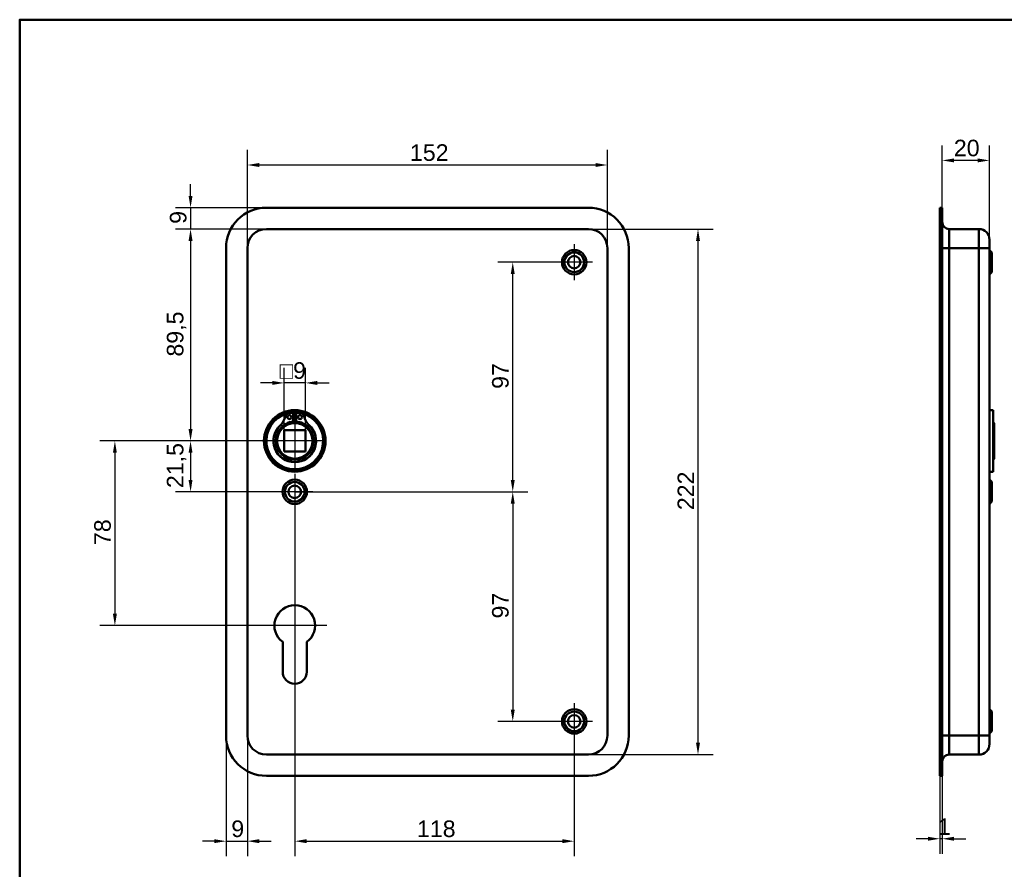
# Model space of a CAD drawing. Header units: millimetres. Extents: x 20 to 833, y 20 to 574.
# Tile 2 of 3: x 20 to 436, y 215 to 574. Entities that reach past the tile are written whole.
import ezdxf

# ---------------------------------------------------------------- set-up
doc = ezdxf.new("R2010")
doc.units = ezdxf.units.MM
doc.header["$LTSCALE"] = 2
for name, color, linetype, lineweight in [('Bemaßungen(DIN)', 7, 'Continuous', 25), ('Mittelpunktmarkierung(DIN)', 7, 'Continuous', 25), ('Sichtbare Kanten(DIN)', 7, 'Continuous', 50), ('Sichtbare tangentiale Kanten(DIN)', 7, 'Continuous', 50), ('Skizziergeometrie(DIN)', 7, 'Continuous', 50)]:
    doc.layers.add(name, color=color, linetype=linetype, lineweight=lineweight)
doc.styles.add('STANDARD-DIN~0', font='arial.ttf')
doc.dimstyles.new('CAD-LAN', dxfattribs={"dimscale": 2, "dimtxt": 3.5, "dimasz": 2.5, "dimexe": 3.175, "dimexo": 0, "dimgap": 0.8, "dimtad": 1, "dimrnd": 1e-08, "dimtxsty": 'STANDARD-DIN~0', "dimcen": 0.09, "dimdle": 10, "dimclrd": 250, "dimclre": 250, "dimclrt": 250, "dimadec": 0, "dimazin": 2, "dimtfac": 1, "dimtmove": 0, "dimatfit": 3, "dimfxl": 1, "dimtolj": 1, "dimtzin": 0, "dimlwd": 25, "dimlwe": 25, "dimarcsym": 0})

# ---------------------------------------------------------------- blocks, each defined once
blk = doc.blocks.new('Ränder Standardrahmen')
at = {"layer": 'Skizziergeometrie(DIN)', "flags": 128}
blk.add_lwpolyline([(10, 10), (10, 287), (410, 287), (410, 10), (10, 10)], dxfattribs=at)
blk = doc.blocks.new('*D8')
at = {"layer": 'Bemaßungen(DIN)', "color": 250, "linetype": 'Continuous', "lineweight": 25, "true_color": 0x3f3f3f, "transparency": 16777216}
for p, q in [((116.15, 477.54), (116.15, 518.96)), ((268.15, 477.54), (268.15, 518.96)), ((121.15, 512.61), (263.15, 512.61))]:
    blk.add_line(p, q, dxfattribs=at)
at = {"layer": 'Bemaßungen(DIN)', "color": 250, "linetype": 'Continuous', "true_color": 0x3f3f3f, "transparency": 16777216}
for points in [[(121.15, 513.44), (121.15, 511.78), (116.15, 512.61)], [(263.15, 513.44), (263.15, 511.78), (268.15, 512.61)]]:
    blk.add_solid(points, dxfattribs=at)
at = {"layer": 'Defpoints', "color": 0, "linetype": 'Continuous', "transparency": 16777216}
for p in [(268.15, 512.61), (116.15, 477.54), (268.15, 477.54)]:
    blk.add_point(p, dxfattribs=at)
at = {"layer": 'Bemaßungen(DIN)', "color": 250, "linetype": 'Continuous', "lineweight": 25, "true_color": 0x3f3f3f, "transparency": 16777216, "insert": (184.78, 521.36), "char_height": 7, "attachment_point": 1, "style": 'STANDARD-DIN~0'}
blk.add_mtext('\\A1;152', dxfattribs=at)
blk = doc.blocks.new('*D9')
at = {"layer": 'Bemaßungen(DIN)', "color": 250, "linetype": 'Continuous', "lineweight": 25, "true_color": 0x3f3f3f, "transparency": 16777216}
for p, q in [((260.15, 485.54), (312.76, 485.54)), ((306.41, 480.54), (306.41, 268.54)), ((260.15, 263.54), (312.76, 263.54))]:
    blk.add_line(p, q, dxfattribs=at)
at = {"layer": 'Bemaßungen(DIN)', "color": 250, "linetype": 'Continuous', "true_color": 0x3f3f3f, "transparency": 16777216}
for points in [[(305.58, 480.54), (307.25, 480.54), (306.41, 485.54)], [(305.58, 268.54), (307.25, 268.54), (306.41, 263.54)]]:
    blk.add_solid(points, dxfattribs=at)
at = {"layer": 'Defpoints', "color": 0, "linetype": 'Continuous', "transparency": 16777216}
for p in [(260.15, 485.54), (260.15, 263.54), (306.41, 263.54)]:
    blk.add_point(p, dxfattribs=at)
at = {"layer": 'Bemaßungen(DIN)', "color": 250, "linetype": 'Continuous', "lineweight": 25, "true_color": 0x3f3f3f, "transparency": 16777216, "insert": (297.79, 366.78), "char_height": 7, "attachment_point": 1, "rotation": 90, "style": 'STANDARD-DIN~0'}
blk.add_mtext('\\A1;222', dxfattribs=at)
blk = doc.blocks.new('*D10')
at = {"layer": 'Bemaßungen(DIN)', "color": 250, "linetype": 'Continuous', "lineweight": 25, "true_color": 0x3f3f3f, "transparency": 16777216}
for p, q in [((124.15, 485.54), (85.8, 485.54)), ((92.15, 480.54), (92.15, 401.04)), ((136.15, 396.04), (85.8, 396.04))]:
    blk.add_line(p, q, dxfattribs=at)
at = {"layer": 'Bemaßungen(DIN)', "color": 250, "linetype": 'Continuous', "true_color": 0x3f3f3f, "transparency": 16777216}
for points in [[(91.31, 480.54), (92.98, 480.54), (92.15, 485.54)], [(91.31, 401.04), (92.98, 401.04), (92.15, 396.04)]]:
    blk.add_solid(points, dxfattribs=at)
at = {"layer": 'Defpoints', "color": 0, "linetype": 'Continuous', "transparency": 16777216}
for p in [(124.15, 485.54), (92.15, 396.04), (136.15, 396.04)]:
    blk.add_point(p, dxfattribs=at)
at = {"layer": 'Bemaßungen(DIN)', "color": 250, "linetype": 'Continuous', "lineweight": 25, "true_color": 0x3f3f3f, "transparency": 16777216, "insert": (82.13, 431.67), "char_height": 7, "attachment_point": 1, "rotation": 90, "style": 'STANDARD-DIN~0'}
blk.add_mtext('\\A1;89,5', dxfattribs=at)
blk = doc.blocks.new('*D11')
at = {"layer": 'Bemaßungen(DIN)', "color": 250, "linetype": 'Continuous', "lineweight": 25, "true_color": 0x3f3f3f, "transparency": 16777216}
for p, q in [((92.15, 499.54), (92.15, 504.54)), ((124.15, 494.54), (85.8, 494.54)), ((92.15, 494.54), (92.15, 485.54)), ((124.15, 485.54), (85.8, 485.54)), ((92.15, 480.54), (92.15, 475.54))]:
    blk.add_line(p, q, dxfattribs=at)
at = {"layer": 'Bemaßungen(DIN)', "color": 250, "linetype": 'Continuous', "true_color": 0x3f3f3f, "transparency": 16777216}
for points in [[(91.31, 499.54), (92.98, 499.54), (92.15, 494.54)], [(91.31, 480.54), (92.98, 480.54), (92.15, 485.54)]]:
    blk.add_solid(points, dxfattribs=at)
at = {"layer": 'Defpoints', "color": 0, "linetype": 'Continuous', "transparency": 16777216}
for p in [(124.15, 494.54), (92.15, 485.54), (124.15, 485.54)]:
    blk.add_point(p, dxfattribs=at)
at = {"layer": 'Bemaßungen(DIN)', "color": 250, "linetype": 'Continuous', "lineweight": 25, "true_color": 0x3f3f3f, "transparency": 16777216, "insert": (83.4, 487.74), "char_height": 7, "attachment_point": 1, "rotation": 90, "style": 'STANDARD-DIN~0'}
blk.add_mtext('\\A1;9', dxfattribs=at)
blk = doc.blocks.new('*D12')
at = {"layer": 'Bemaßungen(DIN)', "color": 250, "linetype": 'Continuous', "lineweight": 25, "true_color": 0x3f3f3f, "transparency": 16777216}
for p, q in [((136.15, 396.04), (85.8, 396.04)), ((92.15, 391.04), (92.15, 379.54)), ((136.15, 374.54), (85.8, 374.54))]:
    blk.add_line(p, q, dxfattribs=at)
at = {"layer": 'Bemaßungen(DIN)', "color": 250, "linetype": 'Continuous', "true_color": 0x3f3f3f, "transparency": 16777216}
for points in [[(91.31, 391.04), (92.98, 391.04), (92.15, 396.04)], [(91.31, 379.54), (92.98, 379.54), (92.15, 374.54)]]:
    blk.add_solid(points, dxfattribs=at)
at = {"layer": 'Defpoints', "color": 0, "linetype": 'Continuous', "transparency": 16777216}
for p in [(136.15, 396.04), (92.15, 374.54), (136.15, 374.54)]:
    blk.add_point(p, dxfattribs=at)
at = {"layer": 'Bemaßungen(DIN)', "color": 250, "linetype": 'Continuous', "lineweight": 25, "true_color": 0x3f3f3f, "transparency": 16777216, "insert": (82.13, 376.11), "char_height": 7, "attachment_point": 1, "rotation": 90, "style": 'STANDARD-DIN~0'}
blk.add_mtext('\\A1;21,5', dxfattribs=at)
blk = doc.blocks.new('*D13')
at = {"layer": 'Bemaßungen(DIN)', "color": 250, "linetype": 'Continuous', "lineweight": 25, "true_color": 0x3f3f3f, "transparency": 16777216}
for p, q in [((136.15, 396.04), (53.85, 396.04)), ((60.2, 391.04), (60.2, 323.04)), ((136.15, 318.04), (53.85, 318.04))]:
    blk.add_line(p, q, dxfattribs=at)
at = {"layer": 'Bemaßungen(DIN)', "color": 250, "linetype": 'Continuous', "true_color": 0x3f3f3f, "transparency": 16777216}
for points in [[(59.36, 391.04), (61.03, 391.04), (60.2, 396.04)], [(59.36, 323.04), (61.03, 323.04), (60.2, 318.04)]]:
    blk.add_solid(points, dxfattribs=at)
at = {"layer": 'Defpoints', "color": 0, "linetype": 'Continuous', "transparency": 16777216}
for p in [(136.15, 396.04), (60.2, 318.04), (136.15, 318.04)]:
    blk.add_point(p, dxfattribs=at)
at = {"layer": 'Bemaßungen(DIN)', "color": 250, "linetype": 'Continuous', "lineweight": 25, "true_color": 0x3f3f3f, "transparency": 16777216, "insert": (51.45, 352.05), "char_height": 7, "attachment_point": 1, "rotation": 90, "style": 'STANDARD-DIN~0'}
blk.add_mtext('\\A1;78', dxfattribs=at)
blk = doc.blocks.new('*D14')
at = {"layer": 'Bemaßungen(DIN)', "color": 250, "linetype": 'Continuous', "lineweight": 25, "true_color": 0x3f3f3f, "transparency": 16777216}
for p, q in [((246.5, 471.54), (221.85, 471.54)), ((228.2, 379.54), (228.2, 466.54)), ((136.15, 374.54), (234.55, 374.54))]:
    blk.add_line(p, q, dxfattribs=at)
at = {"layer": 'Bemaßungen(DIN)', "color": 250, "linetype": 'Continuous', "true_color": 0x3f3f3f, "transparency": 16777216}
for points in [[(227.36, 466.54), (229.03, 466.54), (228.2, 471.54)], [(227.36, 379.54), (229.03, 379.54), (228.2, 374.54)]]:
    blk.add_solid(points, dxfattribs=at)
at = {"layer": 'Defpoints', "color": 0, "linetype": 'Continuous', "transparency": 16777216}
for p in [(228.2, 471.54), (246.5, 471.54), (136.15, 374.54)]:
    blk.add_point(p, dxfattribs=at)
at = {"layer": 'Bemaßungen(DIN)', "color": 250, "linetype": 'Continuous', "lineweight": 25, "true_color": 0x3f3f3f, "transparency": 16777216, "insert": (219.45, 418.02), "char_height": 7, "attachment_point": 1, "rotation": 90, "style": 'STANDARD-DIN~0'}
blk.add_mtext('\\A1;97', dxfattribs=at)
blk = doc.blocks.new('*D15')
at = {"layer": 'Bemaßungen(DIN)', "color": 250, "linetype": 'Continuous', "lineweight": 25, "true_color": 0x3f3f3f, "transparency": 16777216}
for p, q in [((136.15, 374.54), (234.55, 374.54)), ((228.2, 369.54), (228.2, 282.54)), ((246.5, 277.54), (221.85, 277.54))]:
    blk.add_line(p, q, dxfattribs=at)
at = {"layer": 'Bemaßungen(DIN)', "color": 250, "linetype": 'Continuous', "true_color": 0x3f3f3f, "transparency": 16777216}
for points in [[(227.36, 369.54), (229.03, 369.54), (228.2, 374.54)], [(227.36, 282.54), (229.03, 282.54), (228.2, 277.54)]]:
    blk.add_solid(points, dxfattribs=at)
at = {"layer": 'Defpoints', "color": 0, "linetype": 'Continuous', "transparency": 16777216}
for p in [(136.15, 374.54), (228.2, 277.54), (246.5, 277.54)]:
    blk.add_point(p, dxfattribs=at)
at = {"layer": 'Bemaßungen(DIN)', "color": 250, "linetype": 'Continuous', "lineweight": 25, "true_color": 0x3f3f3f, "transparency": 16777216, "insert": (219.45, 321.02), "char_height": 7, "attachment_point": 1, "rotation": 90, "style": 'STANDARD-DIN~0'}
blk.add_mtext('\\A1;97', dxfattribs=at)
blk = doc.blocks.new('*D16')
at = {"layer": 'Bemaßungen(DIN)', "color": 250, "linetype": 'Continuous', "lineweight": 25, "true_color": 0x3f3f3f, "transparency": 16777216}
for p, q in [((136.15, 366.89), (136.15, 220.59)), ((254.15, 269.89), (254.15, 220.59)), ((141.15, 226.94), (249.15, 226.94))]:
    blk.add_line(p, q, dxfattribs=at)
at = {"layer": 'Bemaßungen(DIN)', "color": 250, "linetype": 'Continuous', "true_color": 0x3f3f3f, "transparency": 16777216}
for points in [[(141.15, 227.78), (141.15, 226.11), (136.15, 226.94)], [(249.15, 227.78), (249.15, 226.11), (254.15, 226.94)]]:
    blk.add_solid(points, dxfattribs=at)
at = {"layer": 'Defpoints', "color": 0, "linetype": 'Continuous', "transparency": 16777216}
for p in [(136.15, 366.89), (254.15, 269.89), (254.15, 226.94)]:
    blk.add_point(p, dxfattribs=at)
at = {"layer": 'Bemaßungen(DIN)', "color": 250, "linetype": 'Continuous', "lineweight": 25, "true_color": 0x3f3f3f, "transparency": 16777216, "insert": (187.74, 235.69), "char_height": 7, "attachment_point": 1, "style": 'STANDARD-DIN~0'}
blk.add_mtext('\\A1;118', dxfattribs=at)
blk = doc.blocks.new('*D17')
at = {"layer": 'Bemaßungen(DIN)', "color": 250, "linetype": 'Continuous', "lineweight": 25, "true_color": 0x3f3f3f, "transparency": 16777216}
for p, q in [((107.15, 271.54), (107.15, 220.59)), ((116.15, 271.54), (116.15, 220.59)), ((102.15, 226.94), (97.15, 226.94)), ((107.15, 226.94), (116.15, 226.94)), ((121.15, 226.94), (126.15, 226.94))]:
    blk.add_line(p, q, dxfattribs=at)
at = {"layer": 'Bemaßungen(DIN)', "color": 250, "linetype": 'Continuous', "true_color": 0x3f3f3f, "transparency": 16777216}
for points in [[(102.15, 227.78), (102.15, 226.11), (107.15, 226.94)], [(121.15, 227.78), (121.15, 226.11), (116.15, 226.94)]]:
    blk.add_solid(points, dxfattribs=at)
at = {"layer": 'Defpoints', "color": 0, "linetype": 'Continuous', "transparency": 16777216}
for p in [(107.15, 271.54), (116.15, 271.54), (116.15, 226.94)]:
    blk.add_point(p, dxfattribs=at)
at = {"layer": 'Bemaßungen(DIN)', "color": 250, "linetype": 'Continuous', "lineweight": 25, "true_color": 0x3f3f3f, "transparency": 16777216, "insert": (109.35, 235.69), "char_height": 7, "attachment_point": 1, "style": 'STANDARD-DIN~0'}
blk.add_mtext('\\A1;9', dxfattribs=at)
blk = doc.blocks.new('*D18')
at = {"layer": 'Bemaßungen(DIN)', "color": 250, "linetype": 'Continuous', "lineweight": 25, "true_color": 0x3f3f3f, "transparency": 16777216}
for p, q in [((131.65, 400.54), (131.65, 426.89)), ((140.65, 400.54), (140.65, 426.89)), ((126.65, 420.54), (121.65, 420.54)), ((140.65, 420.54), (131.65, 420.54)), ((145.65, 420.54), (150.65, 420.54))]:
    blk.add_line(p, q, dxfattribs=at)
at = {"layer": 'Bemaßungen(DIN)', "color": 250, "linetype": 'Continuous', "true_color": 0x3f3f3f, "transparency": 16777216}
for points in [[(126.65, 421.37), (126.65, 419.7), (131.65, 420.54)], [(145.65, 421.37), (145.65, 419.7), (140.65, 420.54)]]:
    blk.add_solid(points, dxfattribs=at)
at = {"layer": 'Defpoints', "color": 0, "linetype": 'Continuous', "transparency": 16777216}
for p in [(131.65, 420.54), (131.65, 400.54), (140.65, 400.54)]:
    blk.add_point(p, dxfattribs=at)
at = {"layer": 'Bemaßungen(DIN)', "color": 250, "linetype": 'Continuous', "lineweight": 25, "true_color": 0x3f3f3f, "transparency": 16777216, "insert": (129.78, 429.29), "char_height": 7, "attachment_point": 1, "style": 'STANDARD-DIN~0'}
blk.add_mtext('\\A1;\\fAIGDT|b0|i0;\\H7.0000;o\\fArial|b0|i0;\\H7.0000;9', dxfattribs=at)
blk = doc.blocks.new('*D19')
at = {"layer": 'Bemaßungen(DIN)', "color": 250, "linetype": 'Continuous', "lineweight": 25, "true_color": 0x3f3f3f, "transparency": 16777216}
for p, q in [((409.5, 494.54), (409.5, 520.89)), ((429.5, 481.04), (429.5, 520.89)), ((424.5, 514.54), (414.5, 514.54))]:
    blk.add_line(p, q, dxfattribs=at)
at = {"layer": 'Bemaßungen(DIN)', "color": 250, "linetype": 'Continuous', "true_color": 0x3f3f3f, "transparency": 16777216}
for points in [[(414.5, 515.37), (414.5, 513.7), (409.5, 514.54)], [(424.5, 515.37), (424.5, 513.7), (429.5, 514.54)]]:
    blk.add_solid(points, dxfattribs=at)
at = {"layer": 'Defpoints', "color": 0, "linetype": 'Continuous', "transparency": 16777216}
for p in [(409.5, 514.54), (409.5, 494.54), (429.5, 481.04)]:
    blk.add_point(p, dxfattribs=at)
at = {"layer": 'Bemaßungen(DIN)', "color": 250, "linetype": 'Continuous', "lineweight": 25, "true_color": 0x3f3f3f, "transparency": 16777216, "insert": (414.44, 523.29), "char_height": 7, "attachment_point": 1, "style": 'STANDARD-DIN~0'}
blk.add_mtext('\\A1;20', dxfattribs=at)
blk = doc.blocks.new('*D20')
at = {"layer": 'Bemaßungen(DIN)', "color": 250, "linetype": 'Continuous', "lineweight": 25, "true_color": 0x3f3f3f, "transparency": 16777216}
for p, q in [((408.5, 254.54), (408.5, 221.62)), ((409.5, 254.54), (409.5, 221.62)), ((403.5, 227.97), (398.5, 227.97)), ((409.5, 227.97), (408.5, 227.97)), ((414.5, 227.97), (419.5, 227.97))]:
    blk.add_line(p, q, dxfattribs=at)
at = {"layer": 'Bemaßungen(DIN)', "color": 250, "linetype": 'Continuous', "true_color": 0x3f3f3f, "transparency": 16777216}
for points in [[(403.5, 228.8), (403.5, 227.13), (408.5, 227.97)], [(414.5, 228.8), (414.5, 227.13), (409.5, 227.97)]]:
    blk.add_solid(points, dxfattribs=at)
at = {"layer": 'Defpoints', "color": 0, "linetype": 'Continuous', "transparency": 16777216}
for p in [(408.5, 254.54), (409.5, 254.54), (408.5, 227.97)]:
    blk.add_point(p, dxfattribs=at)
at = {"layer": 'Bemaßungen(DIN)', "color": 250, "linetype": 'Continuous', "lineweight": 25, "true_color": 0x3f3f3f, "transparency": 16777216, "insert": (407.71, 236.59), "char_height": 7, "attachment_point": 1, "style": 'STANDARD-DIN~0'}
blk.add_mtext('\\A1;1', dxfattribs=at)

msp = doc.modelspace()

# ---------------------------------------------------------------- linework, layer by layer
at = {"layer": 'Mittelpunktmarkierung(DIN)', "linetype": 'Continuous'}
for p, q in [((254.147, 479.188), (254.147, 463.888)), ((261.797, 471.538), (246.497, 471.538)), ((136.147, 408.538), (136.147, 383.538)), ((148.647, 396.038), (123.647, 396.038)), ((136.147, 382.188), (136.147, 366.888)), ((143.797, 374.538), (128.497, 374.538)), ((136.147, 331.638), (136.147, 308.038)), ((149.747, 318.038), (122.547, 318.038)), ((254.147, 285.188), (254.147, 269.888)), ((261.797, 277.538), (246.497, 277.538))]:
    msp.add_line(p, q, dxfattribs=at)
at = {"layer": 'Sichtbare Kanten(DIN)'}
for p, q in [((124.147, 494.538), (260.147, 494.538)), ((408.504, 494.538), (408.504, 477.538)), ((408.504, 494.538), (409.504, 494.538)), ((409.504, 494.538), (409.504, 477.538)), ((260.147, 485.538), (124.147, 485.538)), ((425.004, 485.538), (412.504, 485.538)), ((429.504, 481.038), (429.504, 477.538)), ((107.147, 271.538), (107.147, 477.538)), ((116.147, 477.538), (116.147, 271.538)), ((268.147, 271.538), (268.147, 477.538)), ((277.147, 477.538), (277.147, 271.538)), ((408.504, 271.538), (408.504, 477.538)), ((409.504, 271.538), (409.504, 477.538)), ((429.504, 271.538), (429.504, 477.538)), ((430.504, 475.688), (429.504, 476.688)), ((430.504, 475.688), (430.504, 467.388)), ((430.504, 467.388), (429.504, 466.388)), ((134.146, 407.946), (135.531, 407.946)), ((135.531, 407.946), (135.531, 404.246)), ((136.764, 407.946), (138.149, 407.946)), ((136.764, 404.246), (136.764, 407.946)), ((431.004, 409.038), (429.504, 409.038)), ((431.004, 383.038), (431.004, 409.038)), ((431.504, 403.538), (431.004, 404.038)), ((431.504, 403.538), (431.504, 388.538)), ((131.647, 400.538), (131.647, 391.538)), ((140.647, 400.538), (131.647, 400.538)), ((140.647, 391.538), (140.647, 400.538)), ((131.647, 391.538), (140.647, 391.538)), ((431.504, 388.538), (431.004, 388.038)), ((431.004, 383.038), (429.504, 383.038)), ((430.504, 378.688), (429.504, 379.688)), ((430.504, 378.688), (430.504, 370.388)), ((430.504, 370.388), (429.504, 369.388)), ((131.047, 298.538), (131.047, 311.113)), ((141.247, 311.113), (141.247, 298.538)), ((430.504, 281.688), (429.504, 282.688)), ((430.504, 281.688), (430.504, 273.388)), ((408.504, 271.538), (408.504, 254.538)), ((409.504, 271.538), (409.504, 254.538)), ((430.504, 273.388), (429.504, 272.388)), ((429.504, 271.538), (429.504, 268.038)), ((124.147, 263.538), (260.147, 263.538)), ((425.004, 263.538), (412.504, 263.538)), ((260.147, 254.538), (124.147, 254.538)), ((408.504, 254.538), (409.504, 254.538))]:
    msp.add_line(p, q, dxfattribs=at)
for centre, radius in [((254.147, 471.538), 5.15), ((254.147, 471.538), 4.15), ((254.147, 471.538), 2.65), ((136.147, 396.038), 13), ((136.147, 396.038), 12.5), ((136.147, 396.038), 8), ((136.147, 396.038), 7.5), ((133.916, 406.096), 0.85), ((138.379, 406.096), 0.85), ((136.147, 374.538), 5.15), ((136.147, 374.538), 4.15), ((136.147, 374.538), 2.65), ((254.147, 277.538), 5.15), ((254.147, 277.538), 4.15), ((254.147, 277.538), 2.65)]:
    msp.add_circle(centre, radius, dxfattribs=at)
for centre, radius, start, end in [((124.147, 477.538), 17, 90, 180), ((260.147, 477.538), 17, 0, 90), ((412.504, 488.538), 3, 180, 270), ((124.147, 477.538), 8, 90, 180), ((260.147, 477.538), 8, 0, 90), ((425.004, 481.038), 4.5, 0, 90), ((136.147, 396.038), 12, 104.7921, 75.2079), ((134.146, 405.946), 2, 90, 165.19781), ((136.147, 396.038), 12, 82.89827, 97.10173), ((138.149, 405.946), 2, 14.80219, 90), ((123.777, 408.686), 8.725, 314.36355, 345.19781), ((136.147, 396.771), 7.5, 94.71631, 139.03055), ((136.147, 396.038), 8.2, 73.43926, 106.56074), ((136.147, 396.038), 9, 86.0711, 93.9289), ((136.147, 396.771), 7.5, 40.96945, 85.28369), ((148.517, 408.686), 8.725, 194.80219, 225.63645), ((136.147, 396.038), 9, 130.90334, 49.09666), ((136.147, 396.038), 8.967, 134.36355, 45.63645), ((136.147, 318.038), 8.6, 306.37184, 233.62816), ((136.147, 298.538), 5.1, 180, 0), ((124.147, 271.538), 17, 180, 270), ((124.147, 271.538), 8, 180, 270), ((260.147, 271.538), 8, 270, 0), ((260.147, 271.538), 17, 270, 0), ((425.004, 268.038), 4.5, 270, 0), ((412.504, 260.538), 3, 90, 180)]:
    msp.add_arc(centre, radius, start, end, dxfattribs=at)
at = {"layer": 'Sichtbare tangentiale Kanten(DIN)'}
for p, q in [((412.504, 485.538), (412.504, 477.538)), ((425.004, 477.538), (425.004, 485.538)), ((408.504, 477.538), (409.504, 477.538)), ((409.504, 477.538), (412.504, 477.538)), ((412.504, 271.538), (412.504, 477.538)), ((425.004, 477.538), (412.504, 477.538)), ((429.504, 477.538), (425.004, 477.538)), ((425.004, 477.538), (425.004, 271.538)), ((408.504, 271.538), (409.504, 271.538)), ((412.504, 271.538), (409.504, 271.538)), ((412.504, 271.538), (412.504, 263.538)), ((425.004, 271.538), (412.504, 271.538)), ((425.004, 263.538), (425.004, 271.538)), ((425.004, 271.538), (429.504, 271.538))]:
    msp.add_line(p, q, dxfattribs=at)

# ---------------------------------------------------------------- block references
at = {"xscale": 2, "yscale": 2, "zscale": 2}
msp.add_blockref('Ränder Standardrahmen', (0, 0), dxfattribs=at)

# ---------------------------------------------------------------- dimensions: what is measured, and where the dimension line sits
at = {"layer": 'Bemaßungen(DIN)', "color": 250, "linetype": 'Continuous', "lineweight": 25, "true_color": 0x3f3f3f}
for base, p1, p2, angle, override, picture, middle in [((268.147, 512.61), (116.147, 477.538), (268.147, 477.538), 180, {"dimgap": 0.8, "dimdec": 2, "dimtol": 0, "dimlim": 0, "dimtp": 0, "dimtm": 0, "dimtdec": 2, "dimtofl": 0, "dimatfit": 1}, '*D8', (192.147, 512.61)), ((92.147, 485.538), (124.147, 494.538), (124.147, 485.538), 270, {"dimgap": 0.8, "dimdec": 2, "dimtol": 0, "dimlim": 0, "dimtp": 0, "dimtm": 0, "dimtdec": 2, "dimtofl": 1, "dimatfit": 1}, '*D11', (92.147, 490.038)), ((92.147, 396.038), (124.147, 485.538), (136.147, 396.038), 90, {"dimgap": 0.8, "dimdec": 2, "dimtol": 0, "dimlim": 0, "dimtp": 0, "dimtm": 0, "dimtdec": 2, "dimtofl": 0, "dimatfit": 1}, '*D10', (92.147, 440.788)), ((306.414, 263.538), (260.147, 485.538), (260.147, 263.538), 90, {"dimgap": 0.8, "dimdec": 2, "dimtol": 0, "dimlim": 0, "dimtp": 0, "dimtm": 0, "dimtdec": 2, "dimtofl": 0, "dimatfit": 1}, '*D9', (306.414, 374.538)), ((228.196, 471.538), (136.147, 374.538), (246.497, 471.538), 90, {"dimgap": 0.8, "dimdec": 2, "dimtol": 0, "dimlim": 0, "dimtp": 0, "dimtm": 0, "dimtdec": 2, "dimtofl": 0, "dimatfit": 1}, '*D14', (228.196, 423.038)), ((60.197, 318.038), (136.147, 396.038), (136.147, 318.038), 90, {"dimgap": 0.8, "dimdec": 2, "dimtol": 0, "dimlim": 0, "dimtp": 0, "dimtm": 0, "dimtdec": 2, "dimtofl": 0, "dimatfit": 1}, '*D13', (60.197, 357.038)), ((92.147, 374.538), (136.147, 396.038), (136.147, 374.538), 90, {"dimgap": 0.8, "dimdec": 2, "dimtol": 0, "dimlim": 0, "dimtp": 0, "dimtm": 0, "dimtdec": 2, "dimtofl": 0, "dimatfit": 1}, '*D12', (92.147, 385.288)), ((228.196, 277.538), (136.147, 374.538), (246.497, 277.538), 90, {"dimgap": 0.8, "dimdec": 2, "dimtol": 0, "dimlim": 0, "dimtp": 0, "dimtm": 0, "dimtdec": 2, "dimtofl": 0, "dimatfit": 1}, '*D15', (228.196, 326.038)), ((254.147, 226.944), (136.147, 366.888), (254.147, 269.888), 180, {"dimgap": 0.8, "dimdec": 2, "dimtol": 0, "dimlim": 0, "dimtp": 0, "dimtm": 0, "dimtdec": 2, "dimtofl": 0, "dimatfit": 1}, '*D16', (195.147, 226.944))]:
    dim = msp.add_linear_dim(base=base, p1=p1, p2=p2, angle=angle, dimstyle='CAD-LAN', override=override, dxfattribs=at)
    dim.commit()
    dim.dimension.update_dxf_attribs({"geometry": picture, "text_midpoint": middle, "dimtype": 160})
for base, p1, p2, override, picture, middle in [((409.504, 514.538), (429.504, 481.038), (409.504, 494.538), {"dimgap": 0.8, "dimdec": 2, "dimtol": 0, "dimlim": 0, "dimtp": 0, "dimtm": 0, "dimtdec": 2, "dimtofl": 0, "dimatfit": 1}, '*D19', (419.504, 514.538)), ((116.147, 226.944), (107.147, 271.538), (116.147, 271.538), {"dimgap": 0.8, "dimdec": 2, "dimtol": 0, "dimlim": 0, "dimtp": 0, "dimtm": 0, "dimtdec": 2, "dimtofl": 1, "dimatfit": 1}, '*D17', (111.647, 226.944)), ((408.504, 227.966), (409.504, 254.538), (408.504, 254.538), {"dimgap": 0.8, "dimdec": 2, "dimtol": 0, "dimlim": 0, "dimtp": 0, "dimtm": 0, "dimtdec": 2, "dimtofl": 1, "dimatfit": 1}, '*D20', (409.004, 227.966))]:
    dim = msp.add_linear_dim(base=base, p1=p1, p2=p2, dimstyle='CAD-LAN', override=override, dxfattribs=at)
    dim.commit()
    dim.dimension.update_dxf_attribs({"geometry": picture, "text_midpoint": middle, "dimtype": 160})
dim = msp.add_linear_dim(base=(131.647, 420.538), p1=(140.647, 400.538), p2=(131.647, 400.538), angle=180, text='\\fAIGDT|b0|i0;\\H7.0000;o\\fArial|b0|i0;\\H7.0000;<>', dimstyle='CAD-LAN', override={"dimgap": 0.8, "dimdec": 2, "dimtol": 0, "dimlim": 0, "dimtp": 0, "dimtm": 0, "dimtdec": 2, "dimtofl": 1, "dimatfit": 1}, dxfattribs=at)
dim.commit()
dim.dimension.update_dxf_attribs({"geometry": '*D18', "text_midpoint": (136.147, 420.538), "dimtype": 160})

doc.saveas('drawing.dxf')
